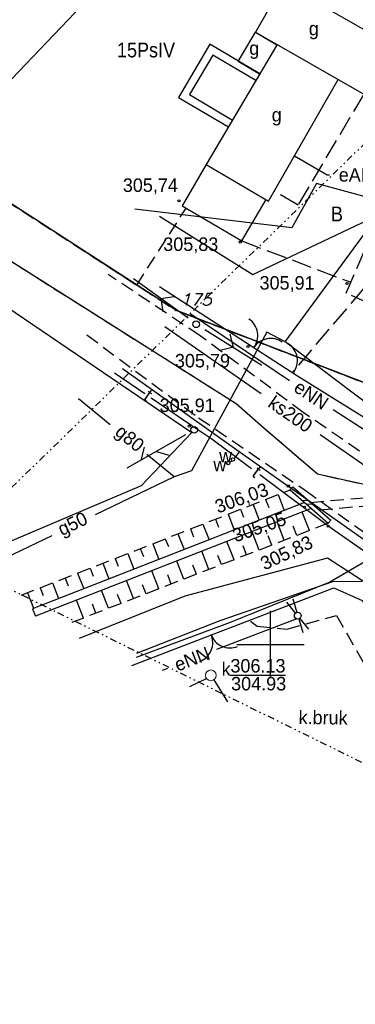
# Model space of a CAD drawing. Extents: x 4615668 to 9249187, y 5334101 to 10688993.
# Tile 3 of 120: x 4667366 to 4667391, y 5336742 to 5336816. Entities that reach past the tile are written whole.
import ezdxf
from ezdxf.enums import TextEntityAlignment as Align

# ---------------------------------------------------------------- set-up
doc = ezdxf.new("R2010")
doc.units = 0
doc.header["$MEASUREMENT"] = 0
for name, pattern in [('CHODNIK', [2, 1.5, -0.5]), ('DIVIDE', [1.25, 0.5, -0.25, 0, -0.25, 0, -0.25]), ('GEN7', [13.75, 9.75, -1.5, 1, -1.5]), ('JEZDNIA', [1.5, 1, -0.5]), ('KONTUR', [1.5, 1, -0.5]), ('PRZEPUST', [1.5, 1, -0.5]), ('SKARPA1', [1.5, 1, -0.5]), ('UZYTEK', [1.5, 1, -0.5])]:
    doc.linetypes.add(name, pattern=pattern)
for name, color, linetype in [('10', 7, 'Continuous'), ('11', 7, 'Continuous'), ('12', 7, 'Continuous'), ('15', 7, 'Continuous'), ('16', 7, 'Continuous'), ('18', 7, 'Continuous'), ('19', 7, 'Continuous'), ('2', 7, 'Continuous'), ('21', 7, 'Continuous'), ('22', 7, 'Continuous'), ('23', 7, 'Continuous'), ('24', 7, 'Continuous'), ('25', 7, 'Continuous'), ('26', 7, 'Continuous'), ('27', 7, 'Continuous'), ('28', 7, 'Continuous'), ('3', 7, 'Continuous'), ('31', 7, 'Continuous'), ('38', 7, 'Continuous'), ('45', 7, 'Continuous'), ('51', 7, 'Continuous'), ('52', 7, 'Continuous'), ('56', 7, 'Continuous'), ('57', 7, 'Continuous'), ('58', 7, 'Continuous'), ('60', 7, 'Continuous'), ('7', 4, 'GEN7'), ('8', 7, 'Continuous'), ('9', 7, 'Continuous'), ('UKKPA_506', 7, 'Continuous')]:
    doc.layers.add(name, color=color, linetype=linetype)
doc.styles.add('ITALICT', font='ITALICT', dxfattribs={"height": 0.2})
doc.styles.add('txt', font='TXT', dxfattribs={"height": 0.2})

# ---------------------------------------------------------------- blocks, each defined once
blk = doc.blocks.new('203')
at = {"layer": '57', "color": 3, "linetype": 'Continuous'}
blk.add_circle((0, 0), 0.045, dxfattribs=at)
blk = doc.blocks.new('*M2222')
at = {"layer": '60', "color": 7, "linetype": 'Continuous'}
for p, q in [((150, 197.5), (150, 202.5)), ((147.5, 200), (152.5, 200))]:
    blk.add_line(p, q, dxfattribs=at)
blk = doc.blocks.new('SLU')
at = {"layer": '22', "color": 1, "linetype": 'Continuous'}
blk.add_circle((0, 0), 0.25, dxfattribs=at)
blk = doc.blocks.new('SEN')
at = {"layer": '22', "color": 1, "linetype": 'Continuous'}
for p, q in [((0.75, 0), (5.75, 0)), ((3.25, 0), (2.543, 0.707)), ((3.25, 0), (2.543, -0.707))]:
    blk.add_line(p, q, dxfattribs=at)
blk = doc.blocks.new('BR')
at = {"layer": '38', "color": 97, "linetype": 'Continuous'}
for centre, start, end in [((-1.499, 0.053), 357.959, 90.56156), ((1.495, 0.058), 89.62231, 182.22487)]:
    blk.add_arc(centre, 1.5, start, end, dxfattribs=at)
blk = doc.blocks.new('WYS')
at = {"layer": '52', "color": 67, "linetype": 'Continuous'}
blk.add_circle((0, 0), 0.08, dxfattribs=at)
blk = doc.blocks.new('A')
at = {"layer": '26', "color": 165, "linetype": 'Continuous'}
blk.add_circle((0, 0), 0.125, dxfattribs=at)
blk = doc.blocks.new('SL')
at = {"layer": '22', "color": 1, "linetype": 'Continuous'}
for p, q in [((-1.272, 0.256), (-0.245, 0.05)), ((1.281, 0.256), (0.245, 0.048)), ((-0.246, -0.05), (-1.272, -0.255)), ((0.245, -0.048), (1.281, -0.256))]:
    blk.add_line(p, q, dxfattribs=at)
blk.add_circle((0, 0), 0.25, dxfattribs=at)
blk = doc.blocks.new('KL')
at = {"layer": 'UKKPA_506', "color": 7, "linetype": 'Continuous', "lineweight": 13}
blk.add_circle((0, 0), 0.4, dxfattribs=at)
blk = doc.blocks.new('PLT')
at = {"layer": '24', "color": 40, "linetype": 'Continuous'}
for p, q in [((0.75, 0), (5.75, 0)), ((3.25, 0), (2.543, 0.707)), ((4.543, 0), (3.836, -0.707))]:
    blk.add_line(p, q, dxfattribs=at)

msp = doc.modelspace()

# ---------------------------------------------------------------- linework, layer by layer
at = {"layer": '11', "color": 7, "linetype": 'Continuous'}
msp.add_line((4667393.352, 5336813.69), (4667385.312, 5336818.291), dxfattribs=at)
at = {"layer": '11', "color": 2, "linetype": 'Continuous'}
msp.add_lwpolyline([(4667383.238, 5336814.666), (4667391.278, 5336810.065), (4667398.306, 5336822.346), (4667390.266, 5336826.947)], close=True, dxfattribs=at)
for points in [[(4667383.54, 5336811.545), (4667381.95, 5336812.484), (4667383.238, 5336814.666), (4667384.829, 5336813.727)], [(4667384.841, 5336813.748), (4667379.587, 5336804.847), (4667384.215, 5336802.124), (4667389.381, 5336811.151)], [(4667379.587, 5336804.847), (4667377.781, 5336801.778), (4667382.215, 5336799.169), (4667384.021, 5336802.238)]]:
    msp.add_lwpolyline(points, dxfattribs=at)
at = {"layer": '15', "color": 62, "linetype": 'Continuous'}
for points in [[(4667383.566, 5336811.587), (4667379.856, 5336813.777), (4667377.521, 5336809.82), (4667381.23, 5336807.631)], [(4667383.261, 5336811.071), (4667380.068, 5336812.955), (4667378.343, 5336810.032), (4667381.535, 5336808.147)]]:
    msp.add_lwpolyline(points, dxfattribs=at)
at = {"layer": '16', "color": 7, "linetype": 'CHODNIK'}
for p, q in [((4667382.215, 5336799.169), (4667390.321, 5336796.094)), ((4667391.286, 5336795.653), (4667385.957, 5336789.375))]:
    msp.add_line(p, q, dxfattribs=at)
for points in [[(4667391.278, 5336810.065), (4667386.399, 5336801.827), (4667384.642, 5336802.87)], [(4667396.552, 5336782.788), (4667398.056, 5336783.624), (4667400.86, 5336790.378), (4667389.969, 5336795.291), (4667395.026, 5336806.833), (4667396.028, 5336806.352)]]:
    msp.add_lwpolyline(points, dxfattribs=at)
at = {"layer": '16', "color": 7, "linetype": 'JEZDNIA'}
for points in [[(4667463.603, 5336727.452), (4667457.536, 5336734.882), (4667455.748, 5336736.868), (4667445.02, 5336745.002), (4667436.865, 5336751.585), (4667425.128, 5336759.894), (4667410.776, 5336769.739), (4667399.612, 5336777.601), (4667386.789, 5336786.425), (4667379.126, 5336792.125), (4667372.293, 5336796.673)], [(4667370.716, 5336792.178), (4667379.017, 5336786.029), (4667386.936, 5336780.649), (4667403.258, 5336768.951), (4667424.561, 5336753.984), (4667439.991, 5336743.122), (4667451.917, 5336732.64), (4667459.899, 5336725.274)], [(4667382.86, 5336770.926), (4667383.366, 5336770.545), (4667385.56, 5336770.334), (4667389.271, 5336771.349), (4667396.352, 5336758.755), (4667396.225, 5336757.19)]]:
    msp.add_lwpolyline(points, dxfattribs=at)
at = {"layer": '19', "color": 172, "linetype": 'Continuous'}
for p, q in [((4667385.807, 5336780.667), (4667386.005, 5336780.893)), ((4667386.005, 5336780.893), (4667388.838, 5336778.414)), ((4667385.807, 5336780.667), (4667388.64, 5336778.188)), ((4667386.71, 5336779.877), (4667387.134, 5336779.905)), ((4667387.03, 5336779.598), (4667387.453, 5336779.626)), ((4667388.64, 5336778.188), (4667388.838, 5336778.414))]:
    msp.add_line(p, q, dxfattribs=at)
at = {"layer": '19', "color": 172, "linetype": 'PRZEPUST'}
for p, q in [((4667387.324, 5336779.739), (4667396.979, 5336780.587)), ((4667387.965, 5336779.178), (4667397.696, 5336780.057))]:
    msp.add_line(p, q, dxfattribs=at)
at = {"layer": '19', "color": 172, "linetype": 'Continuous'}
for p in [(4667385.807, 5336780.667), (4667388.64, 5336778.188)]:
    msp.add_point(p, dxfattribs=at)
at = {"layer": '2', "color": 5, "linetype": 'Continuous'}
for p, q in [((4667359.638, 5336805.437), (4667377.544, 5336824.263)), ((4667377.319, 5336794.013), (4667359.638, 5336805.437)), ((4667381.794, 5336787.073), (4667360.384, 5336800.593)), ((4667400.886, 5336784.941), (4667377.319, 5336794.013)), ((4667383.831, 5336785.281), (4667381.794, 5336787.073)), ((4667387.852, 5336781.83), (4667383.831, 5336785.281)), ((4667404.087, 5336778.239), (4667387.852, 5336781.83))]:
    msp.add_line(p, q, dxfattribs=at)
at = {"layer": '21', "color": 1, "linetype": 'Continuous'}
for p, q in [((4667378.386, 5336793.765), (4667385.764, 5336788.806)), ((4667386.3, 5336771.09), (4667380.352, 5336768.803)), ((4667376.712, 5336767.403), (4667376.311, 5336767.249))]:
    msp.add_line(p, q, dxfattribs=at)
for points in [[(4667386.147, 5336805.499), (4667388.556, 5336804.074), (4667388.736, 5336804.073)], [(4667389.007, 5336786.64), (4667397.537, 5336781.142), (4667404.122, 5336776.002), (4667415.206, 5336767.442), (4667421.001, 5336763.517)], [(4667399.188, 5336768.728), (4667388.581, 5336775.601), (4667378.003, 5336772.766), (4667370.14, 5336769.631)]]:
    msp.add_lwpolyline(points, dxfattribs=at)
at = {"layer": '23', "color": 40, "linetype": 'Continuous'}
msp.add_line((4667375.017, 5336787.811), (4667372.771, 5336789.341), dxfattribs=at)
for points in [[(4667382.936, 5336782.245), (4667379.986, 5336784.445), (4667378.518, 5336785.425), (4667375.496, 5336787.484)], [(4667397.659, 5336771.691), (4667388.897, 5336777.8), (4667383.551, 5336781.786)], [(4667374.414, 5336768.542), (4667380.605, 5336770.957), (4667388.998, 5336773.862), (4667393.248, 5336773.911), (4667397.601, 5336771.617)]]:
    msp.add_lwpolyline(points, dxfattribs=at)
at = {"layer": '25', "color": 165, "linetype": 'Continuous'}
for p, q in [((4667382.027, 5336783.494), (4667373.364, 5336789.67)), ((4667381.32, 5336782.728), (4667381.496, 5336782.827))]:
    msp.add_line(p, q, dxfattribs=at)
for points in [[(4667393.943, 5336801.736), (4667387.78, 5336803.44), (4667385.937, 5336800.146), (4667374.286, 5336801.515)], [(4667376.099, 5336801.002), (4667383.037, 5336796.671), (4667394.002, 5336801.87)], [(4667420.302, 5336756.914), (4667414.425, 5336760.887), (4667393.328, 5336775.591), (4667392.591, 5336776.055), (4667382.027, 5336783.494), (4667381.665, 5336783.008)], [(4667392.591, 5336776.055), (4667388.755, 5336773.81), (4667381.347, 5336770.819), (4667374.372, 5336768.218)]]:
    msp.add_lwpolyline(points, dxfattribs=at)
at = {"layer": '27', "color": 17, "linetype": 'Continuous'}
for p, q in [((4667376.499, 5336792.817), (4667383.662, 5336787.834)), ((4667388.033, 5336784.793), (4667401.244, 5336775.603)), ((4667378.353, 5336766.056), (4667379.599, 5336766.656)), ((4667380.156, 5336766.568), (4667381.154, 5336764.937))]:
    msp.add_line(p, q, dxfattribs=at)
at = {"layer": '31', "color": 2, "linetype": 'Continuous'}
for p, q in [((4667372.449, 5336785.515), (4667370.085, 5336787.444)), ((4667377.207, 5336781.633), (4667371.321, 5336778.807)), ((4667368.098, 5336777.26), (4667360.437, 5336773.582))]:
    msp.add_line(p, q, dxfattribs=at)
for points in [[(4667385.457, 5336791.672), (4667392.038, 5336800.639), (4667392.152, 5336801.633), (4667398.84, 5336816.857)], [(4667385.457, 5336791.672), (4667384.093, 5336792.388), (4667378.489, 5336782.075), (4667377.207, 5336781.633), (4667375.18, 5336783.287)], [(4667428.329, 5336763.249), (4667409.932, 5336774.278), (4667402.727, 5336778.751), (4667398.169, 5336782.066), (4667385.457, 5336791.672)]]:
    msp.add_lwpolyline(points, dxfattribs=at)
at = {"layer": '38', "color": 97, "linetype": 'Continuous'}
for points in [[(4667358.797, 5336798.308), (4667378.503, 5336784.937), (4667374.735, 5336780.984), (4667351.379, 5336771.043)], [(4667423.986, 5336798.281), (4667410.234, 5336784.281), (4667397.951, 5336781.918), (4667386.366, 5336789.121), (4667376.107, 5336795.767)], [(4667374.049, 5336767.631), (4667389.063, 5336773.404), (4667391.165, 5336772.45), (4667398.022, 5336760.704), (4667398.366, 5336748.624)]]:
    msp.add_lwpolyline(points, dxfattribs=at)
msp.add_arc((4667384.855, 5336790.278), 1.5, 322.99222, 55.59478, dxfattribs=at)
at = {"layer": '45', "color": 219, "linetype": 'Continuous'}
for p, q in [((4667386.879, 5336779.729), (4667366.67, 5336771.842)), ((4667387.387, 5336779.284), (4667366.888, 5336771.284)), ((4667366.67, 5336771.842), (4667366.888, 5336771.284))]:
    msp.add_line(p, q, dxfattribs=at)
at = {"layer": '51', "color": 3, "linetype": 'SKARPA1'}
for p, q in [((4667365.834, 5336772.846), (4667385.807, 5336780.667)), ((4667388.64, 5336778.188), (4667369.6, 5336770.821))]:
    msp.add_line(p, q, dxfattribs=at)
at = {"layer": '51', "color": 3, "linetype": 'Continuous'}
for p, q in [((4667384.923, 5336780.321), (4667385.383, 5336779.145)), ((4667383.06, 5336779.591), (4667383.52, 5336778.418)), ((4667383.992, 5336779.956), (4667384.221, 5336779.369)), ((4667381.198, 5336778.862), (4667381.657, 5336777.691)), ((4667382.129, 5336779.227), (4667382.359, 5336778.641)), ((4667387.241, 5336777.647), (4667386.71, 5336779.02)), ((4667379.336, 5336778.133), (4667379.794, 5336776.964)), ((4667380.267, 5336778.498), (4667380.496, 5336777.912)), ((4667385.376, 5336776.925), (4667384.847, 5336778.293)), ((4667386.308, 5336777.286), (4667386.043, 5336777.971)), ((4667377.473, 5336777.404), (4667377.93, 5336776.237)), ((4667378.405, 5336777.768), (4667378.633, 5336777.184)), ((4667383.511, 5336776.203), (4667382.984, 5336777.565)), ((4667384.443, 5336776.564), (4667384.179, 5336777.247)), ((4667375.611, 5336776.675), (4667376.067, 5336775.51)), ((4667376.542, 5336777.039), (4667376.771, 5336776.456)), ((4667381.645, 5336775.482), (4667381.12, 5336776.838)), ((4667382.578, 5336775.842), (4667382.315, 5336776.522)), ((4667373.749, 5336775.945), (4667374.204, 5336774.782)), ((4667374.68, 5336776.31), (4667374.908, 5336775.728)), ((4667379.78, 5336774.76), (4667379.257, 5336776.111)), ((4667380.713, 5336775.121), (4667380.451, 5336775.798)), ((4667371.887, 5336775.216), (4667372.341, 5336774.055)), ((4667372.818, 5336775.581), (4667373.045, 5336775)), ((4667377.915, 5336774.038), (4667377.394, 5336775.384)), ((4667378.847, 5336774.399), (4667378.587, 5336775.073)), ((4667370.024, 5336774.487), (4667370.478, 5336773.328)), ((4667370.955, 5336774.851), (4667371.182, 5336774.272)), ((4667376.05, 5336773.316), (4667375.531, 5336774.657)), ((4667376.982, 5336773.677), (4667376.722, 5336774.349)), ((4667368.162, 5336773.758), (4667368.615, 5336772.601)), ((4667369.093, 5336774.122), (4667369.32, 5336773.543)), ((4667374.184, 5336772.595), (4667373.668, 5336773.93)), ((4667375.117, 5336772.956), (4667374.858, 5336773.625)), ((4667366.3, 5336773.028), (4667366.752, 5336771.874)), ((4667367.231, 5336773.393), (4667367.457, 5336772.815)), ((4667372.319, 5336771.873), (4667371.805, 5336773.203)), ((4667373.252, 5336772.234), (4667372.994, 5336772.9)), ((4667370.454, 5336771.151), (4667369.941, 5336772.476)), ((4667371.386, 5336771.512), (4667371.13, 5336772.176))]:
    msp.add_line(p, q, dxfattribs=at)
at = {"layer": '58', "color": 1, "linetype": 'DIVIDE'}
msp.add_lwpolyline([(4667635.137, 5336746.721), (4667611.843, 5336742.108), (4667572.576, 5336734.943), (4667555.516, 5336727.548), (4667529.346, 5336729.507), (4667481.63, 5336725.352), (4667448.37, 5336732.25), (4667359.933, 5336775.782), (4667398.242, 5336813.115), (4667410.692, 5336837.43), (4667415.945, 5336849.466), (4667426.645, 5336898.239), (4667430.673, 5336928.904), (4667430.292, 5336935.266), (4667430.112, 5336936.646), (4667421.191, 5336969.296), (4667419.203, 5336988.852), (4667420.331, 5337018.354), (4667429.2, 5337035.929), (4667439.352, 5337043.587), (4667466.433, 5337059.566), (4667488.096, 5337069.486), (4667497.001, 5337072.349), (4667534.178, 5337093.662)], dxfattribs=at)
at = {"layer": '7', "color": 245, "linetype": 'KONTUR'}
for p, q in [((4667377.319, 5336794.013), (4667359.638, 5336805.437)), ((4667359.638, 5336805.437), (4667377.319, 5336794.013)), ((4667381.794, 5336787.073), (4667360.384, 5336800.593)), ((4667400.886, 5336784.941), (4667377.319, 5336794.013)), ((4667377.319, 5336794.013), (4667400.886, 5336784.941)), ((4667383.831, 5336785.281), (4667381.794, 5336787.073)), ((4667387.852, 5336781.83), (4667383.831, 5336785.281)), ((4667404.087, 5336778.239), (4667387.852, 5336781.83))]:
    msp.add_line(p, q, dxfattribs=at)
at = {"layer": '9', "color": 3, "linetype": 'UZYTEK'}
for p, q in [((4667374.414, 5336795.89), (4667378.079, 5336801.602)), ((4667377.319, 5336794.013), (4667374.414, 5336795.89)), ((4667400.262, 5336785.181), (4667377.319, 5336794.013))]:
    msp.add_line(p, q, dxfattribs=at)

# ---------------------------------------------------------------- block references
at = {"layer": '22', "color": 1, "linetype": 'Continuous'}
for name, p, xscale, yscale, rotation in [('SEN', (4667378.837, 5336792.975), 0.99999822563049, 0.99999822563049, 144.0288458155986), ('SLU', (4667378.837, 5336792.975), 0.9999995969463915, 0.9999995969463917, 219.0023205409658), ('SEN', (4667378.837, 5336792.975), 1.000000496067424, 1.000000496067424, 328.1798308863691), ('SL', (4667386.38, 5336771.327), 0.9999998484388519, 0.9999998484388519, 297.9830602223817)]:
    msp.add_blockref(name, p, dxfattribs=dict(at, xscale=xscale, yscale=yscale, rotation=rotation))
at = {"layer": '24', "color": 40, "linetype": 'Continuous', "xscale": 1.000002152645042, "yscale": 1.000002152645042, "rotation": 209.6484152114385}
msp.add_blockref('PLT', (4667378.69, 5336785.129), dxfattribs=at)
at = {"layer": '24', "color": 40, "linetype": 'Continuous'}
msp.add_blockref('SLU', (4667378.69, 5336785.129), dxfattribs=at)
at = {"layer": '26', "color": 165, "linetype": 'Continuous'}
for p in [(4667381.567, 5336782.929), (4667381.213, 5336782.663)]:
    msp.add_blockref('A', p, dxfattribs=at)
at = {"layer": '28', "color": 17, "linetype": 'Continuous'}
msp.add_blockref('KL', (4667379.922, 5336766.893), dxfattribs=at)
at = {"layer": '38', "color": 97, "linetype": 'Continuous'}
for p, xscale, yscale, rotation in [((4667383.104, 5336791.224), 1.0000003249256, 1.0000003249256, 325.0333563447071), ((4667379.936, 5336769.931), 1.000001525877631, 1.000001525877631, 201.5615152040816)]:
    msp.add_blockref('BR', p, dxfattribs=dict(at, xscale=xscale, yscale=yscale, rotation=rotation))
at = {"layer": '52', "color": 67, "linetype": 'Continuous'}
for p in [(4667377.557, 5336802.149), (4667382.111, 5336799.079), (4667390.039, 5336796), (4667382.679, 5336791.323), (4667378.328, 5336785.41), (4667385.675, 5336780.954), (4667386.881, 5336779.382), (4667388.64, 5336777.977)]:
    msp.add_blockref('WYS', p, dxfattribs=at)
at = {"layer": '57', "color": 3, "linetype": 'Continuous'}
msp.add_blockref('203', (4667377.319, 5336794.013), dxfattribs=at)
at = {"layer": '60', "color": 7, "linetype": 'Continuous'}
msp.add_blockref('*M2222', (4667234.354, 5336569.183), dxfattribs=at)

# ---------------------------------------------------------------- texts
at = {"layer": '10', "color": 125, "linetype": 'Continuous', "style": 'txt', "width": 0.909091}
msp.add_text('B', height=1.1, dxfattribs=at).set_placement((4667388.848, 5336800.62))
at = {"layer": '12', "color": 7, "linetype": 'Continuous', "style": 'txt'}
for p in [(4667387.574, 5336814.792), (4667383.148, 5336813.336), (4667384.817, 5336808.387)]:
    msp.add_text('g', height=1, dxfattribs=at).set_placement(p, align=Align.MIDDLE)
at = {"layer": '18', "color": 7, "linetype": 'Continuous', "style": 'txt'}
msp.add_text('k.bruk', height=1, rotation=359.31383, dxfattribs=at).set_placement((4667388.259, 5336763.255), align=Align.CENTER)
at = {"layer": '21', "color": 1, "linetype": 'Continuous', "style": 'txt'}
for s, rotation, p in [('eANN', 359.6597, (4667391.211, 5336804.058)), ('eNN', 326.08843, (4667387.383, 5336787.718)), ('eNN', 21.0329, (4667378.532, 5336768.103))]:
    msp.add_text(s, height=1, rotation=rotation, dxfattribs=at).set_placement(p, align=Align.MIDDLE)
at = {"layer": '26', "color": 165, "linetype": 'Continuous', "style": 'txt'}
for p in [(4667380.541, 5336782.712), (4667380.107, 5336782.055)]:
    msp.add_text('w', height=1, dxfattribs=at).set_placement(p)
at = {"layer": '27', "color": 17, "linetype": 'Continuous', "style": 'txt'}
msp.add_text('ks200', height=1, rotation=325.17564, dxfattribs=at).set_placement((4667385.848, 5336786.314), align=Align.MIDDLE)
at = {"layer": '28', "color": 17, "linetype": 'Continuous', "style": 'txt'}
msp.add_text('k', height=1, dxfattribs=at).set_placement((4667380.724, 5336766.86))
at = {"layer": '3', "color": 40, "linetype": 'Continuous', "style": 'txt'}
for rotation, p in [(325.72952, (4667374.995, 5336787.301)), (323.28783, (4667383.038, 5336781.627))]:
    msp.add_text('t', height=1, rotation=rotation, dxfattribs=at).set_placement(p, align=Align.CENTER)
at = {"layer": '31', "color": 2, "linetype": 'Continuous', "style": 'txt'}
for s, rotation, p in [('g80', 320.78822, (4667373.814, 5336784.401)), ('g50', 25.64489, (4667369.71, 5336778.034))]:
    msp.add_text(s, height=1, rotation=rotation, dxfattribs=at).set_placement(p, align=Align.MIDDLE)
at = {"layer": '52', "color": 67, "linetype": 'Continuous', "style": 'txt'}
for s, p in [('305,74', (4667373.384, 5336802.807)), ('305,83', (4667376.388, 5336798.422)), ('305,91', (4667383.542, 5336795.551)), ('305,79', (4667377.254, 5336789.768)), ('305,91', (4667376.122, 5336786.456))]:
    msp.add_text(s, height=1, dxfattribs=at).set_placement(p)
for s, rotation, p in [('306,03', 19.77551, (4667380.45, 5336778.91)), ('305,05', 19.24164, (4667381.753, 5336776.767)), ('305,83', 25.31889, (4667383.91, 5336774.675))]:
    msp.add_text(s, height=1, rotation=rotation, dxfattribs=at).set_placement(p)
at = {"layer": '56', "color": 17, "linetype": 'Continuous', "style": 'txt'}
msp.add_text('%%U306.13', height=1, dxfattribs=at).set_placement((4667381.377, 5336767.103))
msp.add_text('304.93', height=1, dxfattribs=at).set_placement((4667381.429, 5336766.776), align=Align.TOP_LEFT)
at = {"layer": '57', "color": 3, "linetype": 'Continuous', "style": 'ITALICT'}
msp.add_text('175', height=0.9, dxfattribs=at).set_placement((4667377.669, 5336794.363))
at = {"layer": '8', "color": 59, "linetype": 'Continuous', "style": 'txt', "width": 0.909091}
msp.add_text('15PsIV', height=1.1, dxfattribs=at).set_placement((4667372.952, 5336812.8))

doc.saveas('drawing.dxf')
